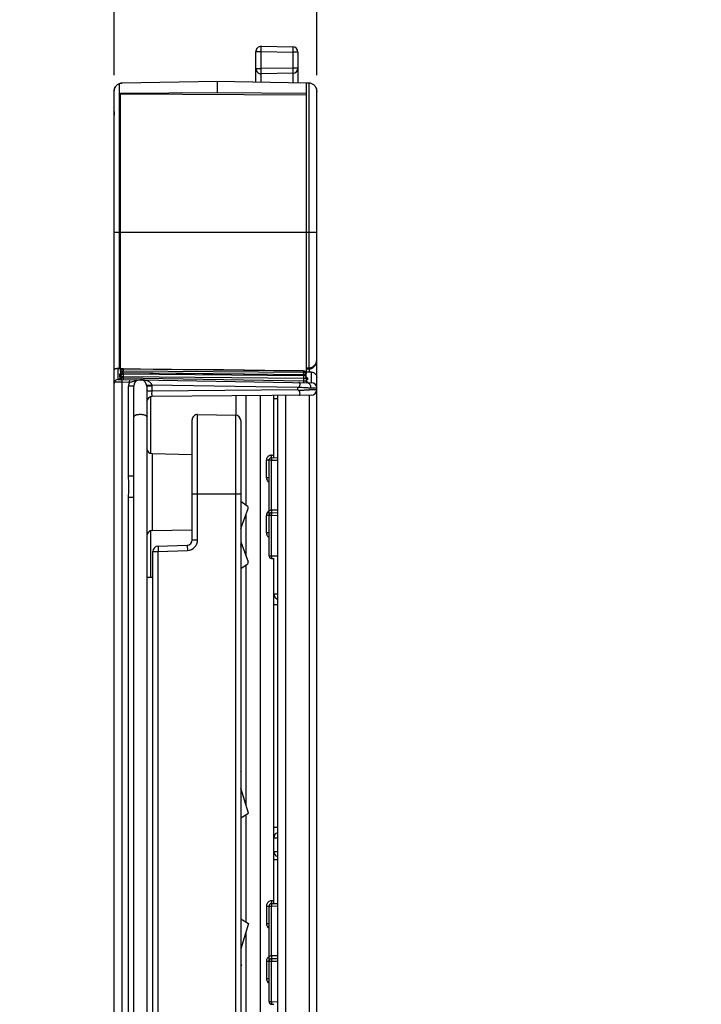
# Model space of a CAD drawing. Header units: inches. Extents: x 0 to 22, y 0 to 17.
# Tile 4 of 28: x 5.5 to 8.1, y 9.5 to 13.3. Entities that reach past the tile are written whole.
import ezdxf

# ---------------------------------------------------------------- set-up
doc = ezdxf.new("R2010")
doc.units = ezdxf.units.IN
doc.header["$LTSCALE"] = 1.21
doc.header["$MEASUREMENT"] = 0
doc.layers.get('0').update_dxf_attribs({"linetype": 'CONTINUOUS'})
doc.layers.add('02___PRT_ALL_AXES', color=7, linetype='CONTINUOUS')
doc.layers.add('DIMENSIONS', color=7, linetype='CONTINUOUS')
doc.styles.get("Standard").update_dxf_attribs({"font": 'txt', "width": 0.8})
doc.dimstyles.new('DIMSTYLE_1', dxfattribs={"dimtxt": 0.125, "dimasz": 0.18, "dimexe": 0.125, "dimexo": 0.0625, "dimgap": 0.0625, "dimtad": 0, "dimtih": 1, "dimtoh": 1, "dimzin": 4, "dimdsep": 46, "dimtxsty": 'STANDARD', "dimblk": '_FILLED', "dimblk1": '_FILLED', "dimblk2": '_FILLED', "dimcen": 0.09, "dimadec": 0, "dimazin": 0, "dimtp": 0.001, "dimtm": 0.001, "dimtfac": 1, "dimtofl": 0, "dimtmove": 0, "dimatfit": 3, "dimldrblk": '_FILLED', "dimfxl": 1, "dimtolj": 1, "dimtzin": 4, "dimarcsym": 0})

# ---------------------------------------------------------------- blocks, each defined once
blk = doc.blocks.new('_FILLED')
at = {"color": 0, "linetype": 'BYBLOCK'}
blk.add_solid([(0, 0), (-1, 0.174), (-1, -0.174)], dxfattribs=at)
blk = doc.blocks.new('*D0')
at = {"layer": 'DIMENSIONS', "color": 2, "linetype": 'CONTINUOUS'}
for p, q in [((5.8641, 13.0573), (5.8641, 13.7922)), ((6.6371, 13.0568), (6.6371, 13.7922)), ((5.8641, 13.6672), (5.5041, 13.6672)), ((6.6371, 13.6672), (7.0164, 13.6672))]:
    blk.add_line(p, q, dxfattribs=at)
at = {"layer": 'DIMENSIONS', "color": 2, "linetype": 'CONTINUOUS', "xscale": 0.18, "yscale": 0.18, "zscale": 0.18}
blk.add_blockref('_FILLED', (5.8641, 13.6672), dxfattribs=at)
at = {"layer": 'DIMENSIONS', "color": 2, "linetype": 'CONTINUOUS', "xscale": 0.18, "yscale": 0.18, "zscale": 0.18, "rotation": 180}
blk.add_blockref('_FILLED', (6.6371, 13.6672), dxfattribs=at)
at = {"layer": 'DIMENSIONS', "color": 2, "linetype": 'CONTINUOUS', "insert": (7.0789, 13.7297), "char_height": 0.125, "width": 1.025, "attachment_point": 1, "line_spacing_factor": 0.9}
blk.add_mtext('.77{\\Ftxt.shx;\\W1.000000;\\H0.125000; }[19.6]', dxfattribs=at)

msp = doc.modelspace()

# ---------------------------------------------------------------- linework, layer by layer
at = {"color": 7, "linetype": 'CONTINUOUS'}
for p, q in [((6.4051, 13.0302), (6.4051, 13.1472)), ((6.4051, 13.1472), (6.4255, 13.1472)), ((6.4255, 13.1672), (6.5455, 13.1651)), ((6.4255, 13.0823), (6.4255, 13.1472)), ((6.4255, 13.1472), (6.5455, 13.1451)), ((6.5455, 13.1451), (6.5455, 13.0844)), ((6.5651, 13.1451), (6.5455, 13.1451)), ((6.5651, 13.1451), (6.5651, 13.0277)), ((6.4051, 13.0823), (6.4255, 13.0823)), ((6.5455, 13.0844), (6.4255, 13.0823)), ((6.5651, 13.0844), (6.5455, 13.0844)), ((6.2571, 13.0331), (5.8936, 13.0261)), ((6.2571, 13.0331), (6.2571, 12.9915)), ((6.5971, 13.0265), (6.2571, 13.0331)), ((6.5455, 13.0644), (6.4255, 13.0623)), ((6.4256, 13.0299), (6.4255, 13.0623)), ((5.8641, 11.8829), (5.8641, 12.9968)), ((5.8838, 13.0244), (5.8838, 11.9392)), ((6.5971, 13.0279), (6.5971, 11.9248)), ((6.5971, 13.0279), (6.6074, 13.0277)), ((6.6074, 13.0277), (6.6074, 11.9416)), ((6.6371, 7.9698), (6.6371, 12.997)), ((5.8891, 12.9881), (6.2571, 12.9915)), ((5.8891, 11.9281), (5.8891, 12.9881)), ((6.5971, 12.9808), (5.8891, 12.9841)), ((6.2571, 12.9915), (6.5971, 12.9883)), ((5.8641, 12.4581), (6.6371, 12.4581)), ((6.5971, 11.9414), (6.6074, 11.9416)), ((6.6077, 11.9366), (6.6077, 11.9416)), ((5.8789, 11.9393), (5.8789, 11.897)), ((5.8838, 11.9392), (5.8891, 11.9393)), ((5.8842, 11.9158), (5.8859, 11.9161)), ((5.8843, 11.916), (5.8842, 11.9158)), ((5.8842, 11.9158), (5.8842, 11.9076)), ((5.8888, 11.919), (5.8891, 11.9207)), ((5.8995, 11.9369), (5.8891, 11.9371)), ((5.8891, 11.927), (5.8893, 11.9287)), ((5.8891, 11.927), (5.8891, 11.92)), ((5.8893, 11.9205), (5.8891, 11.9188)), ((5.8891, 11.9188), (5.8891, 11.9126)), ((5.8924, 11.9188), (5.8891, 11.9188)), ((5.8893, 11.9132), (5.8891, 11.9114)), ((5.8891, 11.9126), (5.8892, 11.9123)), ((5.8891, 11.9114), (5.8891, 11.9087)), ((5.8891, 11.9087), (5.8893, 11.9105)), ((5.8891, 11.9082), (5.8891, 11.902)), ((5.8891, 11.9082), (5.8992, 11.9082)), ((5.8992, 11.937), (5.8992, 11.9368)), ((5.9651, 11.9363), (5.8992, 11.937)), ((5.8992, 11.9368), (5.8992, 11.9287)), ((5.8992, 11.9368), (6.5872, 11.9293)), ((5.8992, 11.9283), (5.8992, 11.9287)), ((6.5872, 11.9236), (5.8992, 11.9287)), ((5.8992, 11.9259), (5.8992, 11.9283)), ((5.8992, 11.9214), (5.8992, 11.9214)), ((5.8992, 11.9214), (5.8992, 11.9189)), ((6.5872, 11.9148), (5.8992, 11.9214)), ((5.8992, 11.9182), (6.5872, 11.9122)), ((5.8992, 11.9182), (5.8992, 11.9082)), ((5.8992, 11.9082), (5.8992, 11.9019)), ((5.8992, 11.9082), (6.5872, 11.9022)), ((6.5872, 11.9149), (6.3615, 11.917)), ((6.5872, 11.9295), (6.4397, 11.9311)), ((6.5872, 11.9295), (6.5872, 11.9293)), ((6.5872, 11.9236), (6.5872, 11.9293)), ((6.5872, 11.9232), (6.5872, 11.9236)), ((6.5872, 11.9148), (6.5872, 11.9149)), ((6.589, 11.9147), (6.5872, 11.9149)), ((6.5872, 11.913), (6.5872, 11.9148)), ((6.5872, 11.9122), (6.5872, 11.9022)), ((6.5971, 11.9137), (6.5917, 11.9137)), ((6.6175, 11.9244), (6.5956, 11.9248)), ((6.5971, 11.9364), (6.6076, 11.9366)), ((6.5971, 11.9045), (6.5971, 11.9195)), ((6.6076, 11.9366), (6.6076, 11.9246)), ((6.6175, 11.8844), (6.6175, 11.9244)), ((5.8641, 7.0525), (5.8641, 11.8819)), ((5.8651, 11.8874), (5.872, 11.8873)), ((5.872, 11.8873), (5.8936, 11.887)), ((5.8789, 11.8969), (5.8891, 11.8971)), ((5.8843, 11.9004), (5.8842, 11.9002)), ((5.8842, 11.9002), (5.8842, 11.8976)), ((5.8842, 11.8976), (5.8859, 11.8974)), ((5.8857, 11.9009), (5.8843, 11.9004)), ((5.8868, 11.9011), (5.8865, 11.9009)), ((5.8891, 11.902), (5.8925, 11.9021)), ((5.8891, 11.8971), (6.6175, 11.8844)), ((5.8925, 11.9021), (5.8923, 11.9004)), ((5.8992, 11.9019), (5.8925, 11.9021)), ((5.8936, 11.887), (5.8936, 7.9472)), ((5.8936, 11.887), (5.9223, 11.8865)), ((5.894, 11.897), (5.8937, 11.8905)), ((6.5872, 11.8899), (5.8992, 11.9019)), ((5.8992, 11.9019), (5.8992, 11.897)), ((5.9195, 11.5274), (5.9195, 11.8708)), ((5.9391, 11.8708), (5.9195, 11.8708)), ((5.9227, 11.8965), (5.9223, 11.8865)), ((5.9391, 7.9634), (5.9391, 11.8708)), ((6.0086, 11.875), (5.989, 11.8732)), ((5.9891, 11.8708), (5.9891, 7.9634)), ((6.0088, 11.8708), (5.9891, 11.8708)), ((6.5634, 11.8654), (6.0086, 11.875)), ((6.0088, 11.8516), (6.0088, 11.8708)), ((6.5634, 11.8654), (6.5678, 11.8675)), ((6.5872, 11.9022), (6.5872, 11.8899)), ((6.5872, 11.9022), (6.5971, 11.9022)), ((6.5872, 11.8899), (6.5872, 11.8849)), ((6.5931, 11.8898), (6.5872, 11.8899)), ((6.5971, 11.8897), (6.5931, 11.8898)), ((6.5971, 11.9022), (6.5971, 11.8897)), ((6.6004, 11.895), (6.5971, 11.8944)), ((6.602, 11.8854), (6.6, 11.8852)), ((6.602, 11.9021), (6.602, 11.9018)), ((6.602, 11.9018), (6.602, 11.8961)), ((6.602, 11.8874), (6.602, 11.8873)), ((6.602, 11.8873), (6.602, 11.8854)), ((6.0088, 11.8516), (5.9891, 11.8516)), ((6.5634, 11.8565), (6.0088, 11.8516)), ((6.6173, 11.837), (6.009, 11.8316)), ((6.3283, 11.8344), (6.3283, 11.7605)), ((6.3677, 11.417), (6.3677, 11.8348)), ((6.4211, 11.8352), (6.4211, 8.768)), ((6.4731, 11.5985), (6.4731, 11.8357)), ((6.4871, 11.8358), (6.4871, 7.9984)), ((6.5177, 11.8361), (6.5177, 7.9982)), ((6.5634, 11.8654), (6.5634, 11.8565)), ((6.5678, 11.8543), (6.5634, 11.8565)), ((6.6076, 11.8368), (6.6077, 7.9974)), ((6.6139, 11.8647), (6.6186, 11.8647)), ((6.6192, 11.8568), (6.614, 11.8568)), ((6.6186, 11.8647), (6.6371, 11.8644)), ((6.6371, 11.857), (6.6192, 11.8568)), ((6.4731, 11.8236), (6.4871, 11.8236)), ((6.1825, 11.2847), (6.1825, 11.763)), ((6.1825, 11.763), (6.3275, 11.7605)), ((6.3275, 11.7605), (6.3275, 8.0738)), ((6.1621, 11.2847), (6.1621, 11.743)), ((6.3471, 11.7405), (6.3471, 8.0938)), ((6.0088, 11.6138), (6.0088, 11.3205)), ((6.0088, 11.6138), (6.1621, 11.6111)), ((6.465, 11.6084), (6.4731, 11.6085)), ((6.465, 11.5984), (6.465, 11.6084)), ((6.4453, 11.5219), (6.4453, 11.5884)), ((6.465, 11.5884), (6.4453, 11.5884)), ((6.4551, 11.2239), (6.4551, 11.5884)), ((6.465, 11.5984), (6.4871, 11.5988)), ((6.465, 11.5984), (6.465, 11.5884)), ((6.465, 11.5884), (6.4871, 11.5888)), ((6.465, 11.3984), (6.465, 11.5884)), ((5.9391, 11.5274), (5.9195, 11.5274)), ((6.4551, 11.5219), (6.4453, 11.5219)), ((6.1621, 11.4601), (6.3471, 11.4601)), ((5.9195, 8.3874), (5.9195, 11.4468)), ((5.9391, 11.4468), (5.9195, 11.4468)), ((6.3722, 11.4138), (6.3471, 11.4314)), ((6.3471, 11.3279), (6.3751, 11.4047)), ((6.3677, 11.2209), (6.3677, 11.3844)), ((6.4453, 11.3119), (6.4453, 11.3784)), ((6.465, 11.3784), (6.4453, 11.3784)), ((6.4551, 11.3984), (6.465, 11.3984)), ((6.4871, 11.3988), (6.465, 11.3984)), ((6.465, 11.3984), (6.465, 11.3884)), ((6.465, 11.3884), (6.4871, 11.3888)), ((6.465, 11.3884), (6.465, 11.3784)), ((6.465, 11.3784), (6.4871, 11.3788)), ((6.465, 11.2239), (6.465, 11.3784)), ((6.0088, 11.3205), (6.1621, 11.3231)), ((6.4551, 11.3119), (6.4453, 11.3119)), ((6.1621, 11.2847), (6.1825, 11.2847)), ((6.3471, 11.2774), (6.3751, 11.2006)), ((6.0121, 8.5934), (6.0121, 11.2408)), ((6.0121, 11.2408), (6.0325, 11.2408)), ((6.0314, 11.2608), (6.1428, 11.2647)), ((6.0325, 11.2408), (6.1439, 11.2447)), ((6.0325, 8.5934), (6.0325, 11.2408)), ((6.1428, 11.2647), (6.1431, 11.262)), ((6.1431, 11.262), (6.1439, 11.2447)), ((6.3722, 11.1914), (6.3471, 11.1739)), ((6.4551, 11.2239), (6.465, 11.2239)), ((6.465, 11.2239), (6.4871, 11.2235)), ((6.465, 11.2239), (6.465, 11.2139)), ((6.465, 11.2139), (6.473, 11.2137)), ((6.4731, 9.8985), (6.4731, 11.2137)), ((6.3677, 10.2728), (6.3677, 11.1883)), ((5.9891, 11.1421), (6.0121, 11.1421)), ((6.4731, 11.0785), (6.4871, 11.0785)), ((6.4731, 11.0385), (6.4871, 11.0385)), ((6.3496, 10.4002), (6.3471, 10.404)), ((6.3471, 10.3986), (6.3496, 10.4002)), ((6.3771, 10.2427), (6.3471, 10.3383)), ((6.3471, 10.2245), (6.3771, 10.2427)), ((6.3677, 9.8272), (6.3677, 10.237)), ((6.4731, 10.189), (6.4871, 10.189)), ((6.4731, 10.149), (6.4871, 10.149)), ((6.4731, 10.0965), (6.4871, 10.0965)), ((6.4731, 10.0665), (6.4871, 10.0665)), ((6.4453, 9.8884), (6.465, 9.8884)), ((6.4453, 9.8884), (6.4453, 9.8219)), ((6.4551, 9.5239), (6.4551, 9.8884)), ((6.4731, 9.9085), (6.465, 9.9084)), ((6.465, 9.9084), (6.465, 9.8984)), ((6.465, 9.8984), (6.4871, 9.8988)), ((6.465, 9.8984), (6.465, 9.8884)), ((6.465, 9.8884), (6.4871, 9.8888)), ((6.465, 9.6984), (6.465, 9.8884)), ((6.3471, 9.8397), (6.3771, 9.8215)), ((6.3771, 9.8215), (6.3471, 9.7259)), ((6.4453, 9.8219), (6.4551, 9.8219)), ((6.3677, 8.884), (6.3677, 9.7914)), ((6.4551, 9.6984), (6.465, 9.6984)), ((6.4871, 9.6988), (6.465, 9.6984)), ((6.465, 9.6984), (6.465, 9.6884)), ((6.465, 9.6884), (6.4871, 9.6888)), ((6.465, 9.6884), (6.465, 9.6784)), ((6.3471, 9.6656), (6.3496, 9.664)), ((6.3496, 9.664), (6.3471, 9.6603)), ((6.4453, 9.6784), (6.465, 9.6784)), ((6.4453, 9.6784), (6.4453, 9.6119)), ((6.465, 9.6784), (6.4871, 9.6788)), ((6.465, 9.5239), (6.465, 9.6784)), ((6.4453, 9.6119), (6.4551, 9.6119)), ((6.4551, 9.5239), (6.465, 9.5239)), ((6.465, 9.5239), (6.4871, 9.5235)), ((6.465, 9.5239), (6.465, 9.5139)), ((6.465, 9.5139), (6.473, 9.5137))]:
    msp.add_line(p, q, dxfattribs=at)
for points in [[(5.8889, 11.9036), (5.8885, 11.9028), (5.888, 11.9022), (5.8876, 11.9017), (5.8871, 11.9013), (5.8868, 11.9011)], [(6.3615, 11.917), (6.203, 11.9185), (5.8992, 11.9214)], [(6.4397, 11.9311), (6.281, 11.9329), (6.2018, 11.9337), (5.9651, 11.9363)], [(6.5999, 11.8879), (6.6, 11.8879), (6.6, 11.8879), (6.5999, 11.888), (6.5996, 11.8881), (6.5992, 11.8883), (6.5988, 11.8887), (6.5983, 11.8892), (6.5978, 11.8898), (6.5974, 11.8906), (6.5972, 11.8916), (6.5971, 11.8923)]]:
    msp.add_lwpolyline(points, dxfattribs=at)
for centre, radius, start, end in [((6.4251, 13.1472), 0.02, 89, 180), ((6.5451, 13.1451), 0.02, 0, 89), ((6.4251, 13.0823), 0.02, 180, 271), ((6.5451, 13.0844), 0.02, 271, 360), ((6.5451, 13.0844), 0.02, 271.0001, 0.0069), ((5.8941, 12.9968), 0.03, 150.4051, 180), ((5.8941, 12.9968), 0.03, 91, 105.8785), ((6.6071, 12.997), 0.03, 0, 29.5949), ((5.9741, 12.9121), 0.1102, 176.3011, 183.6989), ((6.6071, 11.9716), 0.03, 271, 360), ((5.883, 11.995), 0.0558, 265.7902, 268.3022), ((5.883, 11.9975), 0.0584, 268.3001, 270.7255), ((5.8842, 11.9052), 0.00498, 300.5097, 359.959), ((5.8989, 11.927), 0.00981, 170.0151, 179.9679), ((5.8991, 11.9082), 0.01, 89.5, 180), ((5.8994, 11.9087), 0.0102, 160.0845, 169.8852), ((5.8989, 11.9188), 0.00982, 139.2938, 146.282), ((5.8992, 11.9087), 0.01, 129.3851, 139.6392), ((5.8991, 11.9088), 0.00995, 123.8126, 129.3785), ((5.8991, 11.9088), 0.00994, 89.5775, 99.4284), ((5.1186, 11.9255), 0.7806, 359.7011, 0.0263), ((6.5871, 11.9137), 0.00992, 83.42, 89.4843), ((6.5104, 11.9219), 0.0769, 0.5195, 0.9751), ((6.3274, 11.9205), 0.2598, 0.0527, 0.4587), ((6.0595, 11.9202), 0.5278, 359.9355, 0.0645), ((5.6226, 11.9211), 0.9647, 359.6321, 359.9107), ((6.5871, 11.9049), 0.00993, 79.7632, 89.4472), ((6.5871, 11.9022), 0.01, 0, 89.5), ((6.5871, 11.9133), 0.0103, 68.3074, 83.3983), ((6.5872, 11.9136), 0.00993, 40.2879, 68.367), ((6.5872, 11.9049), 0.00992, 29.7746, 50.2864), ((6.5872, 11.9049), 0.00993, 29.2065, 49.874), ((6.5872, 11.9196), 0.00989, 29.8237, 39.8345), ((6.5874, 11.9195), 0.00969, 30.2221, 40.5802), ((6.5872, 11.903), 0.00991, 0.079, 10.0101), ((5.8791, 11.8819), 0.015, 91, 180), ((5.8895, 11.8837), 0.0176, 100.9588, 102.5466), ((5.8909, 11.8762), 0.0252, 99.5076, 100.917), ((5.8841, 11.902), 0.005, 300.6664, 360), ((6.4345, 11.8776), 0.541, 178.6416, 179.0038), ((5.9645, 11.8708), 0.045, 159.5412, 179.9998), ((5.9641, 11.8708), 0.025, 0, 180), ((5.9639, 11.8708), 0.0449, 359.9936, 5.4014), ((6.6021, 11.8897), 0.005, 180, 269.0001), ((6.6171, 11.8644), 0.02, 0, 89), ((6.0091, 11.8116), 0.02, 90.5, 180.0002), ((6.6171, 11.857), 0.02, 270.5, 360), ((6.1821, 11.743), 0.02, 89, 180), ((6.3271, 11.7405), 0.02, 0, 89), ((6.0091, 11.6338), 0.02, 180, 269), ((6.4653, 11.5884), 0.02, 119.0004, 180.0002), ((6.4653, 11.5884), 0.02, 103.6281, 119.0048), ((6.4653, 11.5883), 0.0201, 91.0254, 103.6076), ((6.4651, 11.5884), 0.01, 91, 180), ((6.4653, 11.5219), 0.02, 180.0009, 239.4136), ((6.3677, 11.4074), 0.00787, 340, 55), ((6.4653, 11.3784), 0.02, 119.0004, 180.0002), ((6.4651, 11.3784), 0.01, 91, 180), ((6.0091, 11.3005), 0.02, 91, 180), ((6.4653, 11.3119), 0.02, 180.0031, 204.789), ((6.4654, 11.3119), 0.0201, 204.8168, 218.7136), ((6.1421, 11.2847), 0.02, 272, 0.0424), ((6.1425, 11.2847), 0.04, 272.0038, 359.9961), ((6.341, 11.2626), 0.00787, 325, 38.809), ((6.4653, 11.3119), 0.02, 218.74, 239.4125), ((6.0321, 11.2408), 0.02, 92, 180), ((6.3677, 11.1979), 0.00787, 305, 20), ((6.4651, 11.2239), 0.01, 180, 269), ((6.4931, 11.0785), 0.02, 180, 252.5105), ((6.4931, 10.149), 0.02, 107.4895, 180), ((6.4931, 10.0965), 0.02, 180, 252.5105), ((6.4653, 9.8884), 0.02, 150.4205, 179.9973), ((6.4653, 9.8884), 0.02, 112.2163, 150.4283), ((6.4651, 9.8884), 0.01, 91, 180), ((6.4653, 9.8884), 0.02, 91.007, 112.2117), ((6.4653, 9.8219), 0.02, 180.0012, 239.4185), ((6.4653, 9.6784), 0.02, 150.4205, 179.9973), ((6.4654, 9.6783), 0.0201, 137.7184, 150.4074), ((6.4653, 9.6784), 0.02, 120.5825, 137.6951), ((6.4651, 9.6784), 0.01, 91, 180), ((6.4653, 9.6119), 0.02, 180.0012, 239.3859), ((6.4651, 9.5239), 0.01, 180, 269)]:
    msp.add_arc(centre, radius, start, end, dxfattribs=at)
for points, knots in [([(6.4255, 13.1472), (6.4255, 13.1485), (6.4255, 13.151), (6.4256, 13.1541), (6.4256, 13.1565), (6.4256, 13.1582), (6.4256, 13.1598), (6.4256, 13.1612), (6.4256, 13.1626), (6.4256, 13.1637), (6.4256, 13.1647), (6.4256, 13.1655), (6.4256, 13.166), (6.4256, 13.1663), (6.4256, 13.1665), (6.4255, 13.1668), (6.4255, 13.1669), (6.4255, 13.167), (6.4255, 13.1671), (6.4255, 13.1671), (6.4255, 13.1672), (6.4255, 13.1672)], [0, 0, 0, 0, 0.194883, 0.382298, 0.470946, 0.555066, 0.633847, 0.706528, 0.772412, 0.830862, 0.881314, 0.923288, 0.940961, 0.956373, 0.969489, 0.980273, 0.9887, 0.994765, 0.998476, 0.999477, 1, 1, 1, 1]), ([(6.5455, 13.1651), (6.5455, 13.1651), (6.5455, 13.1651), (6.5455, 13.165), (6.5455, 13.1649), (6.5455, 13.1648), (6.5455, 13.1647), (6.5456, 13.1644), (6.5456, 13.1642), (6.5456, 13.1639), (6.5456, 13.1634), (6.5456, 13.1626), (6.5456, 13.1616), (6.5456, 13.1605), (6.5456, 13.1592), (6.5456, 13.1577), (6.5456, 13.1561), (6.5456, 13.1545), (6.5456, 13.1521), (6.5455, 13.1489), (6.5455, 13.1464), (6.5455, 13.1451)], [0, 0, 0, 0, 0.000523, 0.001521, 0.005224, 0.011279, 0.019697, 0.030466, 0.043559, 0.058951, 0.076608, 0.118534, 0.168947, 0.227356, 0.29321, 0.365872, 0.444651, 0.528781, 0.617439, 0.804982, 1, 1, 1, 1]), ([(6.4255, 13.0623), (6.4255, 13.0623), (6.4255, 13.0623), (6.4255, 13.0623), (6.4255, 13.0624), (6.4255, 13.0625), (6.4255, 13.0627), (6.4256, 13.0629), (6.4256, 13.0632), (6.4256, 13.0635), (6.4256, 13.064), (6.4256, 13.0647), (6.4256, 13.0657), (6.4256, 13.0669), (6.4256, 13.0682), (6.4256, 13.0696), (6.4256, 13.0712), (6.4256, 13.0729), (6.4256, 13.0753), (6.4255, 13.0784), (6.4255, 13.081), (6.4255, 13.0823)], [0, 0, 0, 0, 0.000523, 0.001521, 0.005224, 0.011279, 0.019697, 0.030466, 0.043559, 0.058951, 0.076608, 0.118534, 0.168947, 0.227356, 0.29321, 0.365872, 0.444651, 0.528781, 0.617439, 0.804982, 1, 1, 1, 1]), ([(6.5455, 13.0844), (6.5455, 13.0831), (6.5455, 13.0805), (6.5456, 13.0774), (6.5456, 13.075), (6.5456, 13.0733), (6.5456, 13.0717), (6.5456, 13.0703), (6.5456, 13.069), (6.5456, 13.0678), (6.5456, 13.0668), (6.5456, 13.0661), (6.5456, 13.0656), (6.5456, 13.0653), (6.5456, 13.065), (6.5455, 13.0648), (6.5455, 13.0646), (6.5455, 13.0645), (6.5455, 13.0644), (6.5455, 13.0644), (6.5455, 13.0644), (6.5455, 13.0644)], [0, 0, 0, 0, 0.194883, 0.382298, 0.470946, 0.555066, 0.633847, 0.706528, 0.772412, 0.830862, 0.881314, 0.923288, 0.940961, 0.956373, 0.969489, 0.980273, 0.9887, 0.994765, 0.998476, 0.999477, 1, 1, 1, 1]), ([(6.5455, 13.0644), (6.5455, 13.0644), (6.5455, 13.0644), (6.5455, 13.0643), (6.5455, 13.0643), (6.5455, 13.0642), (6.5455, 13.0641), (6.5455, 13.064), (6.5455, 13.0637), (6.5455, 13.0634), (6.5455, 13.0629), (6.5456, 13.0624), (6.5456, 13.0618), (6.5456, 13.0612), (6.5456, 13.0601), (6.5456, 13.0587), (6.5456, 13.0567), (6.5456, 13.0544), (6.5456, 13.0519), (6.5456, 13.0491), (6.5456, 13.0461), (6.5456, 13.0416), (6.5456, 13.0356), (6.5456, 13.0307), (6.5456, 13.0281)], [0, 0, 0, 0, 0.000323, 0.001161, 0.00254, 0.004461, 0.006926, 0.009933, 0.017572, 0.027369, 0.039314, 0.053399, 0.069611, 0.087927, 0.108314, 0.155184, 0.209976, 0.272433, 0.342208, 0.418915, 0.502167, 0.59154, 0.786618, 1, 1, 1, 1]), ([(5.8641, 12.9948), (5.8641, 12.9979), (5.865, 13.0041), (5.8681, 13.0114), (5.8719, 13.0165), (5.8754, 13.0199), (5.8793, 13.0226), (5.8823, 13.0239), (5.8838, 13.0244)], [0, 0, 0, 0, 0.245844, 0.49421, 0.620121, 0.746917, 0.874356, 1, 1, 1, 1]), ([(5.8936, 13.0261), (5.8928, 13.026), (5.8894, 13.0259), (5.8861, 13.0252), (5.8838, 13.0244)], [0, 0, 0, 0, 0.251849, 1, 1, 1, 1]), ([(6.6077, 13.0277), (6.6082, 13.0277), (6.6106, 13.0276), (6.6128, 13.0272), (6.6145, 13.0267)], [0, 0, 0, 0, 0.249715, 1, 1, 1, 1]), ([(6.6145, 13.0267), (6.6163, 13.0262), (6.6197, 13.0249), (6.6243, 13.0219), (6.6283, 13.0182), (6.6326, 13.0127), (6.6362, 13.0046), (6.6371, 12.9977), (6.6371, 12.9943)], [0, 0, 0, 0, 0.130591, 0.259274, 0.386178, 0.511452, 0.757289, 1, 1, 1, 1]), ([(6.6135, 11.9374), (6.6145, 11.9377), (6.6166, 11.9383), (6.6204, 11.9401), (6.623, 11.9418), (6.6246, 11.9431)], [0, 0, 0, 0, 0.26159, 0.515114, 1, 1, 1, 1]), ([(6.6246, 11.9431), (6.6256, 11.944), (6.6275, 11.9458), (6.6307, 11.9497), (6.6338, 11.955), (6.6362, 11.9618), (6.6369, 11.9665), (6.637, 11.9689)], [0, 0, 0, 0, 0.135105, 0.265934, 0.517623, 0.761014, 1, 1, 1, 1]), ([(5.8641, 11.9302), (5.8641, 11.9308), (5.8643, 11.932), (5.865, 11.9337), (5.8662, 11.9353), (5.8686, 11.9373), (5.8719, 11.9387), (5.8757, 11.9394), (5.8778, 11.9394), (5.8789, 11.9393)], [0, 0, 0, 0, 0.089627, 0.183992, 0.286682, 0.400668, 0.670501, 0.829178, 1, 1, 1, 1]), ([(5.8842, 11.9076), (5.8849, 11.9076), (5.8864, 11.908), (5.8875, 11.9089), (5.888, 11.9094)], [0, 0, 0, 0, 0.500837, 1, 1, 1, 1]), ([(5.8842, 11.9076), (5.8842, 11.9075), (5.8843, 11.9073), (5.8846, 11.9071), (5.885, 11.9069), (5.8855, 11.9066), (5.8862, 11.9064), (5.8871, 11.9063), (5.8881, 11.9061), (5.8888, 11.906), (5.8891, 11.906)], [0, 0, 0, 0, 0.049404, 0.113225, 0.199188, 0.309997, 0.446223, 0.60742, 0.792595, 1, 1, 1, 1]), ([(5.8883, 11.9182), (5.8878, 11.9181), (5.8868, 11.9178), (5.8857, 11.9173), (5.8851, 11.9169), (5.8846, 11.9166), (5.8843, 11.9163), (5.8843, 11.916)], [0, 0, 0, 0, 0.353823, 0.63769, 0.752845, 0.850632, 1, 1, 1, 1]), ([(5.8859, 11.9161), (5.8866, 11.9163), (5.8878, 11.9171), (5.8886, 11.9184), (5.8888, 11.919)], [0, 0, 0, 0, 0.502492, 1, 1, 1, 1]), ([(5.8893, 11.9287), (5.8895, 11.9299), (5.8903, 11.9321), (5.8919, 11.934), (5.8928, 11.9347)], [0, 0, 0, 0, 0.500659, 1, 1, 1, 1]), ([(5.8893, 11.9287), (5.8895, 11.9298), (5.8903, 11.932), (5.8919, 11.9338), (5.8928, 11.9346)], [0, 0, 0, 0, 0.498646, 1, 1, 1, 1]), ([(5.8908, 11.9242), (5.8906, 11.924), (5.8899, 11.9228), (5.8895, 11.9215), (5.8893, 11.9205)], [0, 0, 0, 0, 0.250897, 1, 1, 1, 1]), ([(5.8915, 11.9179), (5.8909, 11.9172), (5.89, 11.9157), (5.8894, 11.914), (5.8893, 11.9132)], [0, 0, 0, 0, 0.499482, 1, 1, 1, 1]), ([(5.8915, 11.9179), (5.8909, 11.9172), (5.89, 11.9157), (5.8894, 11.914), (5.8893, 11.9131)], [0, 0, 0, 0, 0.499944, 1, 1, 1, 1]), ([(5.8897, 11.9122), (5.8899, 11.9127), (5.8904, 11.9138), (5.8911, 11.9148), (5.8915, 11.9152)], [0, 0, 0, 0, 0.50055, 1, 1, 1, 1]), ([(5.8992, 11.9287), (5.8985, 11.9287), (5.897, 11.9285), (5.8949, 11.9279), (5.893, 11.9268), (5.892, 11.9258), (5.8915, 11.9252)], [0, 0, 0, 0, 0.249527, 0.500624, 0.750845, 1, 1, 1, 1]), ([(5.8992, 11.9214), (5.8985, 11.9214), (5.897, 11.9213), (5.8949, 11.9206), (5.893, 11.9195), (5.892, 11.9185), (5.8915, 11.9179)], [0, 0, 0, 0, 0.248666, 0.499702, 0.750204, 1, 1, 1, 1]), ([(5.8992, 11.9214), (5.8978, 11.9214), (5.8956, 11.9209), (5.8931, 11.9194), (5.892, 11.9184), (5.8915, 11.9179)], [0, 0, 0, 0, 0.498392, 0.74946, 1, 1, 1, 1]), ([(5.8928, 11.9346), (5.8933, 11.9349), (5.8942, 11.9356), (5.8963, 11.9365), (5.8981, 11.9368), (5.8992, 11.9368)], [0, 0, 0, 0, 0.24965, 0.500663, 1, 1, 1, 1]), ([(5.8928, 11.9347), (5.8932, 11.9351), (5.8942, 11.9357), (5.8952, 11.9362), (5.8958, 11.9364)], [0, 0, 0, 0, 0.49936, 1, 1, 1, 1]), ([(5.8936, 11.917), (5.8942, 11.9174), (5.8954, 11.9181), (5.8968, 11.9185), (5.8975, 11.9186)], [0, 0, 0, 0, 0.500037, 1, 1, 1, 1]), ([(5.8958, 11.9364), (5.8961, 11.9365), (5.8972, 11.9369), (5.8984, 11.937), (5.8992, 11.937)], [0, 0, 0, 0, 0.251818, 1, 1, 1, 1]), ([(6.5872, 11.9295), (6.588, 11.9295), (6.5894, 11.9294), (6.5914, 11.9286), (6.5933, 11.9275), (6.5944, 11.9265), (6.5948, 11.926)], [0, 0, 0, 0, 0.248785, 0.499733, 0.750184, 1, 1, 1, 1]), ([(6.5872, 11.9293), (6.5879, 11.9293), (6.5894, 11.9291), (6.5914, 11.9285), (6.5933, 11.9274), (6.5943, 11.9264), (6.5948, 11.9258)], [0, 0, 0, 0, 0.249961, 0.501216, 0.751318, 1, 1, 1, 1]), ([(6.5872, 11.913), (6.5887, 11.913), (6.5908, 11.9125), (6.5933, 11.9109), (6.5943, 11.9099), (6.5948, 11.9094)], [0, 0, 0, 0, 0.498205, 0.749293, 1, 1, 1, 1]), ([(6.5935, 11.9125), (6.5929, 11.9131), (6.5914, 11.914), (6.5897, 11.9145), (6.5889, 11.9147)], [0, 0, 0, 0, 0.499648, 1, 1, 1, 1]), ([(6.5936, 11.9125), (6.5929, 11.9131), (6.5915, 11.914), (6.5898, 11.9145), (6.589, 11.9147)], [0, 0, 0, 0, 0.4997, 1, 1, 1, 1]), ([(6.5971, 11.9137), (6.5971, 11.9149), (6.5968, 11.9166), (6.5958, 11.9187), (6.5952, 11.9196), (6.5948, 11.9201)], [0, 0, 0, 0, 0.497312, 0.748667, 1, 1, 1, 1]), ([(6.5948, 11.9094), (6.5954, 11.9087), (6.5963, 11.9072), (6.5968, 11.9055), (6.597, 11.9047)], [0, 0, 0, 0, 0.499777, 1, 1, 1, 1]), ([(6.5958, 11.9245), (6.5962, 11.9238), (6.5969, 11.9222), (6.5971, 11.9204), (6.5971, 11.9195)], [0, 0, 0, 0, 0.501925, 1, 1, 1, 1]), ([(6.5958, 11.9244), (6.5962, 11.9237), (6.5969, 11.9221), (6.5971, 11.9204), (6.5971, 11.9195)], [0, 0, 0, 0, 0.502357, 1, 1, 1, 1]), ([(6.5971, 11.9049), (6.5971, 11.9057), (6.5969, 11.9075), (6.5962, 11.9091), (6.5958, 11.9098)], [0, 0, 0, 0, 0.498245, 1, 1, 1, 1]), ([(6.5971, 11.9049), (6.5971, 11.9053), (6.597, 11.907), (6.5965, 11.9087), (6.5959, 11.9098)], [0, 0, 0, 0, 0.248816, 1, 1, 1, 1]), ([(6.5981, 11.9041), (6.5986, 11.904), (6.5995, 11.9037), (6.6007, 11.9032), (6.6015, 11.9028), (6.6019, 11.9023), (6.602, 11.9021)], [0, 0, 0, 0, 0.352265, 0.636161, 0.849957, 1, 1, 1, 1]), ([(6.6076, 11.9366), (6.6081, 11.9366), (6.6101, 11.9367), (6.6121, 11.937), (6.6135, 11.9374)], [0, 0, 0, 0, 0.250793, 1, 1, 1, 1]), ([(6.6175, 11.9244), (6.6188, 11.9244), (6.6214, 11.9241), (6.6251, 11.9229), (6.6285, 11.921), (6.6315, 11.9185), (6.634, 11.9154), (6.6364, 11.9109), (6.6371, 11.907), (6.6371, 11.9044)], [0, 0, 0, 0, 0.125304, 0.251468, 0.377347, 0.502599, 0.627572, 0.752547, 1, 1, 1, 1]), ([(5.8842, 11.9002), (5.8849, 11.9003), (5.8857, 11.9004), (5.8865, 11.9008), (5.8867, 11.9009)], [0, 0, 0, 0, 0.748333, 1, 1, 1, 1]), ([(5.8842, 11.8976), (5.8849, 11.8976), (5.8857, 11.8978), (5.8865, 11.8982), (5.8867, 11.8983)], [0, 0, 0, 0, 0.748233, 1, 1, 1, 1]), ([(5.8867, 11.8983), (5.8874, 11.8987), (5.8887, 11.9), (5.8891, 11.9017), (5.8891, 11.9026)], [0, 0, 0, 0, 0.50007, 1, 1, 1, 1]), ([(5.8913, 11.8983), (5.891, 11.8979), (5.8905, 11.8975), (5.8897, 11.8972), (5.8893, 11.8971), (5.8891, 11.8971)], [0, 0, 0, 0, 0.529957, 0.768321, 1, 1, 1, 1]), ([(5.8923, 11.9004), (5.8922, 11.9002), (5.892, 11.8995), (5.8916, 11.8987), (5.8913, 11.8983)], [0, 0, 0, 0, 0.26567, 1, 1, 1, 1]), ([(5.9223, 11.8865), (5.9243, 11.8868), (5.9282, 11.8874), (5.9338, 11.8886), (5.9391, 11.8901), (5.9442, 11.8918), (5.9492, 11.8934), (5.9542, 11.8948), (5.9593, 11.8957), (5.9628, 11.8958), (5.9646, 11.8958)], [0, 0, 0, 0, 0.138737, 0.271725, 0.398034, 0.519809, 0.639717, 0.759438, 0.879558, 1, 1, 1, 1]), ([(5.9938, 11.8898), (5.9915, 11.8908), (5.9867, 11.8926), (5.977, 11.895), (5.9695, 11.8957), (5.9646, 11.8958)], [0, 0, 0, 0, 0.252093, 0.50236, 1, 1, 1, 1]), ([(6.0086, 11.875), (6.0084, 11.876), (6.0078, 11.8777), (6.0064, 11.8802), (6.0047, 11.8823), (6.0021, 11.8848), (5.9985, 11.8874), (5.9953, 11.889), (5.9938, 11.8898)], [0, 0, 0, 0, 0.130064, 0.258739, 0.385602, 0.510784, 0.757095, 1, 1, 1, 1]), ([(6.5678, 11.8675), (6.569, 11.8681), (6.571, 11.8698), (6.5728, 11.8732), (6.5735, 11.8765), (6.5735, 11.8795), (6.573, 11.8817), (6.5724, 11.883), (6.5719, 11.8838), (6.5713, 11.8845), (6.5706, 11.8849), (6.5698, 11.8852), (6.5693, 11.8853), (6.5691, 11.8853)], [0, 0, 0, 0, 0.179233, 0.35195, 0.509906, 0.64712, 0.760919, 0.80927, 0.85257, 0.891694, 0.928025, 0.963475, 1, 1, 1, 1]), ([(6.5678, 11.8675), (6.5721, 11.8674), (6.5803, 11.8669), (6.5905, 11.8663), (6.5983, 11.8658), (6.6038, 11.8653), (6.6081, 11.865), (6.6115, 11.8648), (6.6131, 11.8647), (6.6139, 11.8647)], [0, 0, 0, 0, 0.275025, 0.538415, 0.663325, 0.78248, 0.894997, 0.948497, 1, 1, 1, 1]), ([(6.5971, 11.8904), (6.5971, 11.8898), (6.5974, 11.8885), (6.5985, 11.8868), (6.6001, 11.8857), (6.6014, 11.8855), (6.602, 11.8854)], [0, 0, 0, 0, 0.249643, 0.499848, 0.750143, 1, 1, 1, 1]), ([(6.5989, 11.8973), (6.5993, 11.8969), (6.6003, 11.8963), (6.6015, 11.8961), (6.602, 11.8961)], [0, 0, 0, 0, 0.500062, 1, 1, 1, 1]), ([(6.5997, 11.8881), (6.5999, 11.888), (6.6005, 11.8879), (6.6012, 11.8878), (6.6016, 11.8876), (6.6019, 11.8875), (6.602, 11.8874)], [0, 0, 0, 0, 0.368605, 0.659455, 0.8697, 1, 1, 1, 1]), ([(6.602, 11.8961), (6.602, 11.896), (6.602, 11.8958), (6.6018, 11.8956), (6.6015, 11.8954), (6.6011, 11.8952), (6.6006, 11.8951), (6.6004, 11.895)], [0, 0, 0, 0, 0.151502, 0.245027, 0.355669, 0.635767, 1, 1, 1, 1]), ([(6.6004, 11.8847), (6.6013, 11.8847), (6.6031, 11.8844), (6.6057, 11.8832), (6.6081, 11.8813), (6.6109, 11.8778), (6.6128, 11.8734), (6.6137, 11.8686), (6.6139, 11.866), (6.6139, 11.8647)], [0, 0, 0, 0, 0.101707, 0.208117, 0.321404, 0.443024, 0.71059, 0.854355, 1, 1, 1, 1]), ([(6.009, 11.8316), (6.0089, 11.8316), (6.0089, 11.8317), (6.0089, 11.8318), (6.0089, 11.8319), (6.0089, 11.832), (6.0089, 11.8323), (6.0089, 11.8326), (6.0088, 11.8332), (6.0088, 11.8341), (6.0088, 11.8351), (6.0088, 11.8362), (6.0088, 11.8375), (6.0088, 11.839), (6.0087, 11.8412), (6.0087, 11.8441), (6.0088, 11.8478), (6.0088, 11.8503), (6.0088, 11.8516)], [0, 0, 0, 0, 0.001466, 0.005168, 0.011222, 0.01963, 0.030382, 0.043462, 0.076515, 0.11845, 0.168848, 0.227276, 0.293162, 0.365826, 0.444582, 0.617375, 0.805126, 1, 1, 1, 1]), ([(6.614, 11.8568), (6.6132, 11.8568), (6.6116, 11.8567), (6.6091, 11.8566), (6.6065, 11.8564), (6.603, 11.8562), (6.5983, 11.8559), (6.5926, 11.8555), (6.5866, 11.8552), (6.5783, 11.8547), (6.572, 11.8544), (6.5678, 11.8543)], [0, 0, 0, 0, 0.051442, 0.10489, 0.160221, 0.217333, 0.336454, 0.461367, 0.59115, 0.724841, 1, 1, 1, 1]), ([(6.5688, 11.8365), (6.569, 11.8365), (6.5696, 11.8366), (6.5703, 11.8369), (6.571, 11.8373), (6.5716, 11.8379), (6.5721, 11.8387), (6.5728, 11.8401), (6.5733, 11.8422), (6.5733, 11.8446), (6.573, 11.8468), (6.5726, 11.8485), (6.5719, 11.8502), (6.5708, 11.8518), (6.5695, 11.8532), (6.5684, 11.854), (6.5678, 11.8543)], [0, 0, 0, 0, 0.036527, 0.07207, 0.108469, 0.14755, 0.190809, 0.239077, 0.352432, 0.489087, 0.56575, 0.647236, 0.732143, 0.820109, 0.910121, 1, 1, 1, 1]), ([(5.9891, 11.7544), (5.9891, 11.7547), (5.989, 11.7553), (5.9887, 11.7561), (5.988, 11.7569), (5.9868, 11.7579), (5.9848, 11.7592), (5.9816, 11.7604), (5.9779, 11.7614), (5.9736, 11.7621), (5.969, 11.7626), (5.9641, 11.7627), (5.9593, 11.7626), (5.9547, 11.7621), (5.9504, 11.7614), (5.9466, 11.7604), (5.9435, 11.7592), (5.9414, 11.7579), (5.9402, 11.7569), (5.9396, 11.7561), (5.9392, 11.7553), (5.9391, 11.7547), (5.9391, 11.7544)], [0, 0, 0, 0, 0.014634, 0.030432, 0.048195, 0.068441, 0.117346, 0.177663, 0.248294, 0.327319, 0.412149, 0.5, 0.587851, 0.672681, 0.751706, 0.822337, 0.882654, 0.931559, 0.951805, 0.969568, 0.985366, 1, 1, 1, 1]), ([(5.9195, 11.4468), (5.9195, 11.4502), (5.9197, 11.4569), (5.9203, 11.467), (5.9208, 11.477), (5.9211, 11.4871), (5.9208, 11.4972), (5.9201, 11.5106), (5.9195, 11.5207), (5.9195, 11.5274)], [0, 0, 0, 0, 0.125005, 0.25001, 0.375014, 0.500015, 0.625016, 0.75002, 1, 1, 1, 1]), ([(6.0314, 11.2608), (6.0314, 11.2608), (6.0314, 11.2608), (6.0315, 11.2608), (6.0315, 11.2607), (6.0315, 11.2606), (6.0315, 11.2604), (6.0315, 11.2602), (6.0316, 11.2599), (6.0316, 11.2596), (6.0316, 11.2591), (6.0317, 11.2584), (6.0318, 11.2574), (6.0318, 11.2562), (6.0319, 11.2549), (6.032, 11.2535), (6.032, 11.2519), (6.0321, 11.2502), (6.0322, 11.2478), (6.0323, 11.2447), (6.0324, 11.2421), (6.0325, 11.2408)], [0, 0, 0, 0, 0.000523, 0.001525, 0.005243, 0.011312, 0.019735, 0.030503, 0.043599, 0.059007, 0.076686, 0.118649, 0.169073, 0.227525, 0.293422, 0.366087, 0.444833, 0.528928, 0.617576, 0.805242, 1, 1, 1, 1])]:
    msp.add_open_spline(points, degree=3, knots=knots, dxfattribs=at)
at = {"layer": '02___PRT_ALL_AXES', "color": 7, "linetype": 'CONTINUOUS'}
for p, q in [((6.0031, 11.8307), (6.0031, 11.6148)), ((6.0031, 11.3195), (6.0031, 11.1421))]:
    msp.add_line(p, q, dxfattribs=at)

# ---------------------------------------------------------------- dimensions: what is measured, and where the dimension line sits
at = {"layer": 'DIMENSIONS', "color": 2, "linetype": 'CONTINUOUS'}
dim = msp.add_linear_dim(base=(5.8641, 13.6672), p1=(6.6371, 12.9943), p2=(5.8641, 12.9948), angle=180, dimstyle='DIMSTYLE_1', dxfattribs=at)
dim.commit()
dim.dimension.update_dxf_attribs({"geometry": '*D0', "text_midpoint": (7.5914, 13.6672), "dimtype": 160})

doc.saveas('drawing.dxf')
